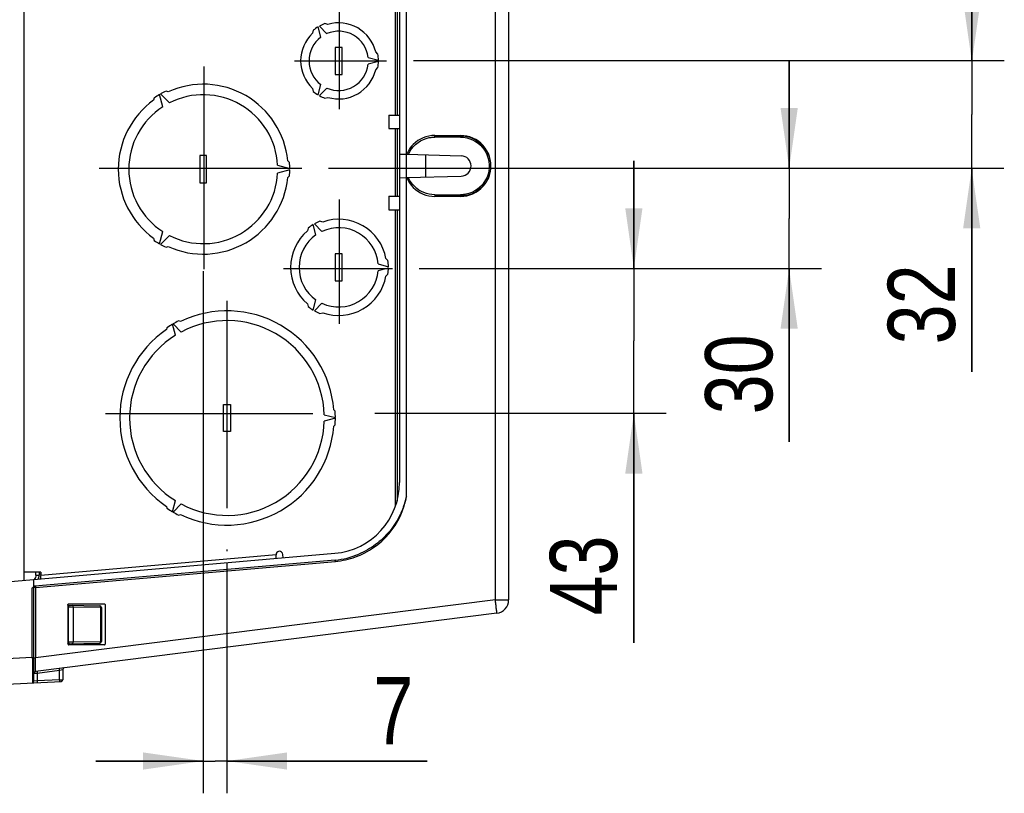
# Model space of a CAD drawing. Header units: inches. Extents: x 0 to 117, y 0 to 83.
# Tile 29 of 62: x 52 to 64, y 62 to 71. Entities that reach past the tile are written whole.
import ezdxf

# ---------------------------------------------------------------- set-up
doc = ezdxf.new("R2010")
doc.units = ezdxf.units.IN
doc.header["$LTSCALE"] = 6.431102
doc.header["$MEASUREMENT"] = 0
doc.linetypes.add('CENTER', pattern=[0.6, 0.375, -0.075, 0.075, -0.075])
doc.layers.get('0').update_dxf_attribs({"linetype": 'CONTINUOUS'})
doc.layers.add('DEFAULT_1', color=7, linetype='CENTER')
doc.styles.get("Standard").update_dxf_attribs({"font": 'txt', "width": 0.8})
doc.dimstyles.new('DIMSTYLE_1', dxfattribs={"dimtxt": 0.78125, "dimasz": 0.7, "dimexe": 0.18, "dimexo": 0.0625, "dimgap": 0.09, "dimtad": 1, "dimdec": 0, "dimzin": 4, "dimdsep": 46, "dimtxsty": 'STANDARD', "dimblk": '_FILLED', "dimblk1": '_FILLED', "dimblk2": '_FILLED', "dimcen": 0.09, "dimadec": 0, "dimazin": 0, "dimtfac": 1, "dimtdec": 0, "dimtofl": 0, "dimtmove": 0, "dimatfit": 3, "dimldrblk": '_FILLED', "dimfxl": 1, "dimtolj": 1, "dimtzin": 4, "dimarcsym": 0})
doc.dimstyles.new('DIMSTYLE_2', dxfattribs={"dimtxt": 0.78125, "dimasz": 0.7, "dimexe": 0.18, "dimexo": 0.0625, "dimgap": 0.09, "dimtad": 1, "dimdec": 3, "dimzin": 4, "dimdsep": 46, "dimtxsty": 'STANDARD', "dimblk": '_FILLED', "dimblk1": '_FILLED', "dimblk2": '_FILLED', "dimcen": 0.09, "dimadec": 0, "dimazin": 0, "dimtfac": 1, "dimtdec": 3, "dimtofl": 0, "dimtmove": 0, "dimatfit": 3, "dimldrblk": '_FILLED', "dimfxl": 1, "dimtolj": 1, "dimtzin": 4, "dimarcsym": 0})

# ---------------------------------------------------------------- blocks, each defined once
blk = doc.blocks.new('_FILLED')
at = {"color": 0, "linetype": 'BYBLOCK'}
blk.add_solid([(0, 0), (-1, 0.143), (-1, -0.143)], dxfattribs=at)
blk = doc.blocks.new('*D3')
at = {"color": 7, "linetype": 'CONTINUOUS'}
for p, q in [((54.457, 68.222), (54.457, 62.148)), ((54.733, 64.822), (54.733, 62.148)), ((54.457, 62.523), (53.207, 62.523)), ((53.207, 62.523), (54.595, 62.523)), ((57.062, 62.523), (54.595, 62.523)), ((54.733, 62.523), (57.062, 62.523))]:
    blk.add_line(p, q, dxfattribs=at)
at = {"color": 7, "linetype": 'CONTINUOUS', "xscale": 0.7, "yscale": 0.7, "zscale": 0.7}
blk.add_blockref('_FILLED', (54.457, 62.523), dxfattribs=at)
at = {"color": 7, "linetype": 'CONTINUOUS', "xscale": 0.7, "yscale": 0.7, "zscale": 0.7, "rotation": 180}
blk.add_blockref('_FILLED', (54.733, 62.523), dxfattribs=at)
at = {"color": 7, "linetype": 'CONTINUOUS', "insert": (56.437, 63.499), "char_height": 0.781, "width": 0.625, "attachment_point": 1, "line_spacing_factor": 0.9}
blk.add_mtext('7', dxfattribs=at)
blk = doc.blocks.new('*D7')
at = {"color": 7, "linetype": 'CONTINUOUS'}
for p, q in [((63.398, 71.558), (63.398, 74.462)), ((61.193, 72.448), (63.773, 72.448)), ((63.398, 72.448), (63.398, 71.558)), ((63.398, 70.669), (63.398, 71.558)), ((56.902, 70.669), (63.773, 70.669))]:
    blk.add_line(p, q, dxfattribs=at)
at = {"color": 7, "linetype": 'CONTINUOUS', "xscale": 0.7, "yscale": 0.7, "zscale": 0.7}
for p, rotation in [((63.398, 72.448), 90), ((63.398, 70.669), 270)]:
    blk.add_blockref('_FILLED', p, dxfattribs=dict(at, rotation=rotation))
at = {"color": 7, "linetype": 'CONTINUOUS', "insert": (62.422, 73.212), "char_height": 0.7812, "width": 1.25, "attachment_point": 1, "rotation": 90, "line_spacing_factor": 0.9}
blk.add_mtext('45', dxfattribs=at)
blk = doc.blocks.new('*D8')
at = {"color": 7, "linetype": 'CONTINUOUS'}
for p, q in [((63.394, 70.669), (63.394, 71.919)), ((63.394, 71.919), (63.394, 70.043)), ((56.902, 70.669), (63.769, 70.669)), ((63.394, 67.049), (63.394, 70.043)), ((55.915, 69.417), (63.769, 69.417)), ((63.394, 69.417), (63.394, 67.049))]:
    blk.add_line(p, q, dxfattribs=at)
at = {"color": 7, "linetype": 'CONTINUOUS', "xscale": 0.7, "yscale": 0.7, "zscale": 0.7}
for p, rotation in [((63.394, 70.669), 270), ((63.394, 69.417), 90)]:
    blk.add_blockref('_FILLED', p, dxfattribs=dict(at, rotation=rotation))
at = {"color": 7, "linetype": 'CONTINUOUS', "insert": (62.418, 68.299), "char_height": 0.7812, "width": 1.25, "attachment_point": 3, "rotation": 90, "line_spacing_factor": 0.9}
blk.add_mtext('32', dxfattribs=at)
blk = doc.blocks.new('*D9')
at = {"color": 7, "linetype": 'CONTINUOUS'}
for p, q in [((61.271, 69.417), (61.271, 70.667)), ((61.271, 70.667), (61.271, 68.835)), ((55.915, 69.417), (61.646, 69.417)), ((61.271, 66.235), (61.271, 68.835)), ((56.97, 68.252), (61.646, 68.252)), ((61.271, 68.252), (61.271, 66.235))]:
    blk.add_line(p, q, dxfattribs=at)
at = {"color": 7, "linetype": 'CONTINUOUS', "xscale": 0.7, "yscale": 0.7, "zscale": 0.7}
for p, rotation in [((61.271, 69.417), 270), ((61.271, 68.252), 90)]:
    blk.add_blockref('_FILLED', p, dxfattribs=dict(at, rotation=rotation))
at = {"color": 7, "linetype": 'CONTINUOUS', "insert": (60.294, 67.485), "char_height": 0.7812, "width": 1.25, "attachment_point": 3, "rotation": 90, "line_spacing_factor": 0.9}
blk.add_mtext('30', dxfattribs=at)
blk = doc.blocks.new('*D10')
at = {"color": 7, "linetype": 'CONTINUOUS'}
for p, q in [((59.465, 68.252), (59.465, 69.502)), ((59.465, 69.502), (59.465, 67.41)), ((56.97, 68.252), (59.84, 68.252)), ((59.465, 63.896), (59.465, 67.41)), ((56.454, 66.567), (59.84, 66.567)), ((59.465, 66.567), (59.465, 63.896))]:
    blk.add_line(p, q, dxfattribs=at)
at = {"color": 7, "linetype": 'CONTINUOUS', "xscale": 0.7, "yscale": 0.7, "zscale": 0.7}
for p, rotation in [((59.465, 68.252), 270), ((59.465, 66.567), 90)]:
    blk.add_blockref('_FILLED', p, dxfattribs=dict(at, rotation=rotation))
at = {"color": 7, "linetype": 'CONTINUOUS', "insert": (58.488, 65.146), "char_height": 0.7812, "width": 1.25, "attachment_point": 3, "rotation": 90, "line_spacing_factor": 0.9}
blk.add_mtext('43', dxfattribs=at)

msp = doc.modelspace()

# ---------------------------------------------------------------- linework, layer by layer
at = {"color": 7, "linetype": 'CONTINUOUS'}
for p, q in [((52.3708, 74.3477), (52.3708, 64.623)), ((56.6912, 70.0365), (56.6912, 73.4886)), ((56.7117, 73.4237), (56.7117, 70.0365)), ((56.8197, 65.5949), (56.8197, 73.3759)), ((56.7409, 73.2078), (56.7409, 65.763)), ((57.8543, 64.3975), (57.8543, 71.4253)), ((58.009, 71.4145), (58.009, 64.3975)), ((55.7361, 71.0219), (55.7269, 70.9873)), ((55.8264, 70.9427), (55.7942, 71.0631)), ((55.8078, 71.071), (55.8959, 70.9828)), ((55.9071, 71.0913), (55.8725, 71.1006)), ((56.0716, 70.8239), (55.9929, 70.8239)), ((55.9929, 70.8239), (55.9929, 70.509)), ((56.0716, 70.509), (56.0716, 70.8239)), ((56.4881, 70.7452), (56.4628, 70.7705)), ((56.3744, 70.7066), (56.4948, 70.6743)), ((56.4948, 70.6586), (56.3744, 70.6263)), ((56.4628, 70.5624), (56.4881, 70.5877)), ((55.9929, 70.509), (56.0716, 70.509)), ((54.0511, 70.3074), (54.0242, 70.3146)), ((55.7269, 70.3457), (55.7361, 70.3111)), ((55.7942, 70.2698), (55.8264, 70.3902)), ((55.8959, 70.3501), (55.8078, 70.262)), ((53.8878, 70.2358), (53.8806, 70.209)), ((53.9854, 70.1328), (53.9476, 70.2739)), ((53.9613, 70.2818), (54.0645, 70.1785)), ((55.8725, 70.2323), (55.9071, 70.2416)), ((56.6157, 70.0365), (56.7409, 70.0365)), ((56.6157, 70.0365), (56.6157, 69.8791)), ((56.6157, 69.8791), (56.7409, 69.8791)), ((56.6912, 69.0917), (56.6912, 69.8791)), ((56.7117, 69.8791), (56.7117, 69.0917)), ((56.9539, 69.7389), (56.9263, 69.7183)), ((56.9835, 69.7566), (56.9539, 69.7389)), ((56.9551, 69.7174), (56.9853, 69.7366)), ((57.0149, 69.7715), (56.9835, 69.7566)), ((56.9853, 69.7366), (57.0171, 69.7523)), ((57.0474, 69.7832), (57.0149, 69.7715)), ((57.0171, 69.7523), (57.0508, 69.7646)), ((57.0808, 69.7915), (57.0474, 69.7832)), ((57.0508, 69.7646), (57.0864, 69.7735)), ((57.1152, 69.7967), (57.0808, 69.7915)), ((57.0864, 69.7735), (57.0933, 69.7748)), ((57.0933, 69.7748), (57.1003, 69.7759)), ((57.1003, 69.7759), (57.1072, 69.7769)), ((57.1072, 69.7769), (57.1142, 69.7777)), ((57.1142, 69.7777), (57.1212, 69.7783)), ((57.1507, 69.7986), (57.1152, 69.7967)), ((57.1212, 69.7783), (57.1283, 69.7789)), ((57.1283, 69.7789), (57.1353, 69.7792)), ((57.1353, 69.7792), (57.1423, 69.7794)), ((57.1423, 69.7952), (57.1496, 69.7952)), ((57.1423, 69.7794), (57.1494, 69.7795)), ((57.1495, 69.7913), (57.1494, 69.7894)), ((57.1494, 69.7894), (57.1494, 69.7847)), ((57.1494, 69.7847), (57.1494, 69.7795)), ((57.4478, 69.7795), (57.1494, 69.7795)), ((57.1496, 69.7949), (57.1495, 69.7941)), ((57.1495, 69.7941), (57.1495, 69.7929)), ((57.1495, 69.7929), (57.1495, 69.7913)), ((57.1496, 69.7952), (57.1496, 69.7949)), ((57.1496, 69.7952), (57.4481, 69.7952)), ((57.1507, 69.7986), (57.4492, 69.7986)), ((57.4478, 69.7795), (57.4854, 69.7773)), ((57.4479, 69.7894), (57.448, 69.7913)), ((57.4479, 69.7847), (57.4479, 69.7894)), ((57.4479, 69.7795), (57.4479, 69.7847)), ((57.448, 69.7941), (57.4481, 69.7949)), ((57.448, 69.7929), (57.448, 69.7941)), ((57.448, 69.7913), (57.448, 69.7929)), ((57.4481, 69.7949), (57.4481, 69.7952)), ((57.4481, 69.7952), (57.4848, 69.7933)), ((57.4871, 69.7964), (57.4492, 69.7986)), ((57.4848, 69.7933), (57.5211, 69.7876)), ((57.4854, 69.7773), (57.5216, 69.7712)), ((57.5237, 69.7906), (57.4871, 69.7964)), ((57.5211, 69.7876), (57.5566, 69.7781)), ((57.5216, 69.7712), (57.5565, 69.7614)), ((57.5591, 69.7811), (57.5237, 69.7906)), ((57.5565, 69.7614), (57.5903, 69.7476)), ((57.5566, 69.7781), (57.5909, 69.7649)), ((57.5935, 69.7678), (57.5591, 69.7811)), ((57.5903, 69.7476), (57.6229, 69.7301)), ((57.5909, 69.7649), (57.6236, 69.7482)), ((57.6267, 69.7509), (57.5935, 69.7678)), ((57.6236, 69.7482), (57.6544, 69.7282)), ((57.6576, 69.7308), (57.6267, 69.7509)), ((56.8567, 69.6418), (56.8388, 69.612)), ((56.8772, 69.6694), (56.8567, 69.6418)), ((56.8593, 69.612), (56.8788, 69.6421)), ((56.9004, 69.695), (56.8772, 69.6694)), ((56.8788, 69.6421), (56.9012, 69.6696)), ((56.9263, 69.7183), (56.9004, 69.695)), ((56.9012, 69.6696), (56.9267, 69.6948)), ((56.9267, 69.6948), (56.9551, 69.7174)), ((57.6229, 69.7301), (57.653, 69.7094)), ((57.653, 69.7094), (57.6805, 69.6855)), ((57.6544, 69.7282), (57.6829, 69.7051)), ((57.6862, 69.7076), (57.6576, 69.7308)), ((57.6805, 69.6855), (57.7056, 69.6585)), ((57.6829, 69.7051), (57.7089, 69.6791)), ((57.7125, 69.6813), (57.6862, 69.7076)), ((57.7056, 69.6585), (57.7274, 69.6293)), ((57.7089, 69.6791), (57.732, 69.6506)), ((57.7357, 69.6527), (57.7125, 69.6813)), ((57.7274, 69.6293), (57.7457, 69.5979)), ((57.732, 69.6506), (57.752, 69.6198)), ((57.7558, 69.6218), (57.7357, 69.6527)), ((57.752, 69.6198), (57.7687, 69.587)), ((57.7728, 69.5886), (57.7558, 69.6218)), ((54.4968, 69.5641), (54.4181, 69.5641)), ((54.4181, 69.5641), (54.4181, 69.2491)), ((54.4968, 69.2491), (54.4968, 69.5641)), ((55.4604, 69.4854), (55.4407, 69.505)), ((56.7447, 69.5821), (56.8234, 69.5799)), ((56.8388, 69.612), (56.8234, 69.5799)), ((56.8259, 69.5798), (57.4566, 69.5623)), ((56.8426, 69.5793), (56.8593, 69.612)), ((57.0402, 69.5739), (57.0402, 69.3147)), ((57.7457, 69.5979), (57.7608, 69.5643)), ((57.7608, 69.5643), (57.772, 69.5298)), ((57.7687, 69.587), (57.7819, 69.5527)), ((57.772, 69.5298), (57.7793, 69.4942)), ((57.7861, 69.5541), (57.7728, 69.5886)), ((57.7819, 69.5527), (57.7914, 69.5172)), ((57.7955, 69.5187), (57.7861, 69.5541)), ((57.7914, 69.5172), (57.7971, 69.4809)), ((57.8014, 69.4821), (57.7955, 69.5187)), ((55.3224, 69.4523), (55.4635, 69.4145)), ((55.4635, 69.3987), (55.3224, 69.3609)), ((57.7823, 69.4212), (57.7777, 69.3851)), ((57.7793, 69.4942), (57.7827, 69.4576)), ((57.7827, 69.4576), (57.7823, 69.4212)), ((57.7976, 69.412), (57.7931, 69.38)), ((57.7955, 69.3698), (57.8014, 69.4064)), ((57.7971, 69.4809), (57.7991, 69.4443)), ((57.7991, 69.4443), (57.7976, 69.412)), ((57.8035, 69.4443), (57.8014, 69.4821)), ((57.8014, 69.4064), (57.8035, 69.4443)), ((55.4407, 69.3082), (55.4604, 69.3279)), ((56.7447, 69.3065), (56.8234, 69.3086)), ((56.8234, 69.3086), (56.8388, 69.2766)), ((56.8259, 69.3087), (57.4566, 69.3262)), ((56.8388, 69.2766), (56.8567, 69.2467)), ((56.8574, 69.2797), (56.8426, 69.3092)), ((56.8746, 69.2523), (56.8574, 69.2797)), ((57.7413, 69.2823), (57.7217, 69.251)), ((57.7572, 69.315), (57.7413, 69.2823)), ((57.7625, 69.2883), (57.7468, 69.26)), ((57.7558, 69.2668), (57.7728, 69.3)), ((57.7693, 69.3493), (57.7572, 69.315)), ((57.7755, 69.3178), (57.7625, 69.2883)), ((57.7777, 69.3851), (57.7693, 69.3493)), ((57.7728, 69.3), (57.7861, 69.3344)), ((57.7857, 69.3485), (57.7755, 69.3178)), ((57.7931, 69.38), (57.7857, 69.3485)), ((57.7861, 69.3344), (57.7955, 69.3698)), ((54.4181, 69.2491), (54.4968, 69.2491)), ((56.8567, 69.2467), (56.8772, 69.2191)), ((56.8941, 69.227), (56.8746, 69.2523)), ((56.8772, 69.2191), (56.9004, 69.1935)), ((56.916, 69.2036), (56.8941, 69.227)), ((56.9004, 69.1935), (56.9263, 69.1702)), ((56.9403, 69.1822), (56.916, 69.2036)), ((56.9263, 69.1702), (56.9539, 69.1496)), ((56.9662, 69.1635), (56.9403, 69.1822)), ((56.9938, 69.1473), (56.9662, 69.1635)), ((57.6448, 69.1731), (57.6141, 69.1532)), ((57.6604, 69.1648), (57.6338, 69.1464)), ((57.6735, 69.1964), (57.6448, 69.1731)), ((57.6576, 69.1577), (57.6862, 69.1809)), ((57.6852, 69.1855), (57.6604, 69.1648)), ((57.6992, 69.2224), (57.6735, 69.1964)), ((57.708, 69.2084), (57.6852, 69.1855)), ((57.6862, 69.1809), (57.7125, 69.2073)), ((57.7217, 69.251), (57.6992, 69.2224)), ((57.7286, 69.2333), (57.708, 69.2084)), ((57.7125, 69.2073), (57.7358, 69.2359)), ((57.7468, 69.26), (57.7286, 69.2333)), ((57.7358, 69.2359), (57.7558, 69.2668)), ((56.6157, 69.0917), (56.7409, 69.0917)), ((56.6157, 69.0917), (56.6157, 68.9342)), ((56.9539, 69.1496), (56.9835, 69.1319)), ((56.9835, 69.1319), (57.0149, 69.117)), ((57.0231, 69.1337), (56.9938, 69.1473)), ((57.0149, 69.117), (57.0474, 69.1053)), ((57.0534, 69.123), (57.0231, 69.1337)), ((57.0474, 69.1053), (57.0808, 69.097)), ((57.0844, 69.1154), (57.0534, 69.123)), ((57.0808, 69.097), (57.1152, 69.0918)), ((57.1164, 69.1107), (57.0844, 69.1154)), ((57.1152, 69.0918), (57.1507, 69.0899)), ((57.1494, 69.109), (57.1164, 69.1107)), ((57.1494, 69.109), (57.1494, 69.1038)), ((57.1494, 69.109), (57.4479, 69.109)), ((57.1494, 69.1038), (57.1494, 69.0992)), ((57.1494, 69.0992), (57.1495, 69.0972)), ((57.1495, 69.0972), (57.1495, 69.0956)), ((57.1495, 69.0956), (57.1495, 69.0944)), ((57.1495, 69.0944), (57.1496, 69.0936)), ((57.1496, 69.0936), (57.1496, 69.0933)), ((57.1496, 69.0933), (57.1507, 69.0899)), ((57.4481, 69.0933), (57.1496, 69.0933)), ((57.4492, 69.0899), (57.1507, 69.0899)), ((57.4549, 69.1091), (57.4479, 69.109)), ((57.4479, 69.1038), (57.4479, 69.109)), ((57.4479, 69.0992), (57.4479, 69.1038)), ((57.448, 69.0972), (57.4479, 69.0992)), ((57.448, 69.0956), (57.448, 69.0972)), ((57.448, 69.0944), (57.448, 69.0956)), ((57.4481, 69.0936), (57.448, 69.0944)), ((57.4481, 69.0933), (57.4481, 69.0936)), ((57.4555, 69.0934), (57.4481, 69.0933)), ((57.4492, 69.0899), (57.4871, 69.0921)), ((57.462, 69.1093), (57.4549, 69.1091)), ((57.4629, 69.0936), (57.4555, 69.0934)), ((57.469, 69.1097), (57.462, 69.1093)), ((57.4702, 69.094), (57.4629, 69.0936)), ((57.476, 69.1102), (57.469, 69.1097)), ((57.4776, 69.0945), (57.4702, 69.094)), ((57.483, 69.1109), (57.476, 69.1102)), ((57.4849, 69.0952), (57.4776, 69.0945)), ((57.49, 69.1117), (57.483, 69.1109)), ((57.4922, 69.0961), (57.4849, 69.0952)), ((57.4871, 69.0921), (57.5237, 69.0979)), ((57.497, 69.1126), (57.49, 69.1117)), ((57.4995, 69.0971), (57.4922, 69.0961)), ((57.5039, 69.1137), (57.497, 69.1126)), ((57.5068, 69.0982), (57.4995, 69.0971)), ((57.5109, 69.115), (57.5039, 69.1137)), ((57.5141, 69.0995), (57.5068, 69.0982)), ((57.5473, 69.1243), (57.5109, 69.115)), ((57.5455, 69.1071), (57.5141, 69.0995)), ((57.5237, 69.0979), (57.5591, 69.1074)), ((57.5761, 69.1174), (57.5455, 69.1071)), ((57.5817, 69.137), (57.5473, 69.1243)), ((57.5591, 69.1074), (57.5935, 69.1207)), ((57.6056, 69.1306), (57.5761, 69.1174)), ((57.6141, 69.1532), (57.5817, 69.137)), ((57.5935, 69.1207), (57.6267, 69.1377)), ((57.6338, 69.1464), (57.6056, 69.1306)), ((57.6267, 69.1377), (57.6576, 69.1577)), ((56.6157, 68.9342), (56.7409, 68.9342)), ((56.6912, 65.4822), (56.6912, 68.9342)), ((56.7117, 68.9342), (56.7117, 65.547)), ((55.6774, 68.7221), (55.6687, 68.6896)), ((55.7682, 68.6423), (55.7361, 68.7621)), ((55.7497, 68.77), (55.8374, 68.6823)), ((55.8463, 68.7921), (55.8138, 68.8008)), ((53.8806, 68.6043), (53.8878, 68.5774)), ((53.9476, 68.5393), (53.9854, 68.6804)), ((54.0645, 68.6347), (53.9613, 68.5315)), ((54.0242, 68.4987), (54.0511, 68.5059)), ((56.0716, 68.4224), (55.9929, 68.4224)), ((55.9929, 68.4224), (55.9929, 68.1074)), ((56.0716, 68.1074), (56.0716, 68.4224)), ((56.6056, 68.3436), (56.5818, 68.3674)), ((56.4911, 68.3049), (56.6109, 68.2728)), ((56.6109, 68.257), (56.4911, 68.2249)), ((56.5818, 68.1624), (56.6056, 68.1862)), ((55.9929, 68.1074), (56.0716, 68.1074)), ((55.6687, 67.8402), (55.6774, 67.8077)), ((55.7361, 67.7677), (55.7682, 67.8875)), ((55.8374, 67.8475), (55.7497, 67.7598)), ((55.8138, 67.729), (55.8463, 67.7377)), ((54.0357, 67.5633), (54.0298, 67.5416)), ((54.1337, 67.4743), (54.0992, 67.6029)), ((54.106, 67.6068), (54.2002, 67.5127)), ((54.1938, 67.6362), (54.1721, 67.6421)), ((54.6937, 66.6704), (54.7724, 66.6704)), ((54.6937, 66.3554), (54.6937, 66.6704)), ((54.7724, 66.6704), (54.7724, 66.3554)), ((55.8653, 66.5513), (55.9939, 66.5169)), ((55.9914, 66.5917), (55.9755, 66.6076)), ((55.9939, 66.509), (55.8653, 66.4745)), ((55.9755, 66.4183), (55.9914, 66.4342)), ((54.7724, 66.3554), (54.6937, 66.3554)), ((54.0992, 65.423), (54.1337, 65.5516)), ((54.2002, 65.5132), (54.106, 65.4191)), ((54.0298, 65.4842), (54.0357, 65.4625)), ((54.1721, 65.3838), (54.1938, 65.3896)), ((52.1732, 64.6058), (55.986, 64.9393)), ((55.3857, 64.8868), (55.3822, 64.9264)), ((55.9931, 64.8609), (52.4978, 64.5551)), ((52.5083, 64.5402), (55.9941, 64.8452)), ((55.3038, 64.9195), (52.5677, 64.6801)), ((55.3072, 64.8799), (55.3038, 64.9195)), ((55.9942, 64.8452), (55.9933, 64.8567)), ((52.5677, 64.7191), (52.3708, 64.7191)), ((52.5107, 64.6855), (52.5107, 64.7191)), ((52.548, 64.7191), (52.548, 64.6855)), ((52.5679, 64.6969), (52.5481, 64.6972)), ((52.5677, 64.7191), (52.5677, 64.6801)), ((52.4889, 64.5527), (52.4889, 64.6334)), ((52.5107, 64.6855), (52.548, 64.6855)), ((52.5645, 64.6556), (52.5626, 64.6405)), ((52.5677, 64.6698), (52.5677, 64.6801)), ((52.5677, 64.6403), (52.5677, 64.6698)), ((52.4696, 64.5369), (52.4889, 64.5399)), ((52.4696, 63.7266), (52.4696, 64.5369)), ((52.5083, 64.5402), (52.4889, 64.5399)), ((52.4889, 63.4509), (52.4889, 64.5399)), ((52.5083, 64.5402), (52.5083, 63.7222)), ((57.8543, 64.3975), (52.5083, 63.7222)), ((57.8543, 64.3975), (58.009, 64.3975)), ((57.8562, 64.3822), (57.8543, 64.3975)), ((57.8713, 64.2413), (52.5062, 63.5635)), ((52.8826, 64.3347), (52.8826, 64.3417)), ((52.8826, 64.3151), (52.8921, 64.3149)), ((52.8826, 64.3151), (52.8826, 63.9076)), ((52.883, 64.3347), (53.2537, 64.3283)), ((52.8905, 64.3495), (53.3079, 64.3495)), ((52.8921, 63.9078), (52.8921, 64.3149)), ((52.8921, 64.3149), (52.9114, 64.3147)), ((52.9114, 64.3147), (52.9236, 64.3145)), ((52.9236, 64.3145), (52.9401, 64.3143)), ((52.9401, 64.3143), (52.945, 64.3142)), ((53.266, 64.3086), (52.945, 64.3142)), ((52.945, 64.3142), (52.945, 63.9085)), ((53.266, 63.9141), (53.266, 64.3086)), ((53.266, 64.3086), (53.2733, 64.3086)), ((53.2733, 64.3086), (53.2733, 63.9141)), ((53.3157, 64.3417), (53.3157, 63.881)), ((52.8826, 63.9076), (52.8921, 63.9078)), ((52.883, 63.8879), (53.254, 63.8944)), ((52.8921, 63.9078), (52.9114, 63.908)), ((52.9114, 63.908), (52.9236, 63.9082)), ((52.9236, 63.9082), (52.9401, 63.9084)), ((52.9401, 63.9084), (52.945, 63.9085)), ((52.945, 63.9085), (53.266, 63.9141)), ((53.266, 63.9141), (53.2733, 63.9141)), ((52.8826, 63.881), (52.8826, 63.888)), ((53.3079, 63.8732), (52.8905, 63.8732)), ((52.4696, 63.7266), (52.1732, 63.7111)), ((52.4696, 63.7266), (52.4889, 63.7266)), ((52.4696, 63.7266), (52.4697, 63.6957)), ((52.4697, 63.6957), (52.4698, 63.6651)), ((52.4698, 63.6651), (52.47, 63.6064)), ((52.4889, 63.7222), (52.5083, 63.7222)), ((52.5072, 63.6516), (52.5083, 63.7222)), ((52.47, 63.6064), (52.4702, 63.5289)), ((52.5065, 63.5959), (52.5067, 63.6171)), ((52.5067, 63.6171), (52.5072, 63.6516)), ((52.5263, 63.5464), (52.7863, 63.5792)), ((52.7863, 63.5792), (52.823, 63.5861)), ((52.7863, 63.4675), (52.7863, 63.5792)), ((52.823, 63.5861), (52.8236, 63.5863)), ((52.8236, 63.5863), (52.8236, 63.4684)), ((52.1732, 63.4157), (52.8049, 63.4488)), ((52.4702, 63.5289), (52.4703, 63.4329)), ((52.4889, 63.544), (52.5197, 63.5459)), ((52.4896, 63.451), (52.4889, 63.4509)), ((52.5263, 63.4538), (52.4896, 63.451)), ((52.5197, 63.5459), (52.5263, 63.5464)), ((52.5263, 63.5464), (52.5263, 63.4538)), ((52.7863, 63.4675), (52.5263, 63.4538)), ((52.7863, 63.4675), (52.8187, 63.4683)), ((52.8187, 63.4683), (52.823, 63.4684)), ((52.4703, 63.4329), (52.4703, 63.4312))]:
    msp.add_line(p, q, dxfattribs=at)
msp.add_lwpolyline([(52.4978, 64.5551), (52.4968, 64.555), (52.4957, 64.5548), (52.4947, 64.5546), (52.4937, 64.5544), (52.4927, 64.5541), (52.4917, 64.5538), (52.4908, 64.5535), (52.4899, 64.5531), (52.4889, 64.5527)], dxfattribs=at)
for centre, radius, start, end in [((56.0323, 70.6665), 0.4429, 13.59051, 106.40949), ((56.0323, 70.6665), 0.4626, 120.97529, 129.80019), ((56.0323, 70.6665), 0.4626, 110.19981, 119.02471), ((56.0323, 70.6665), 0.3445, 6.69002, 113.30998), ((56.0323, 70.6665), 0.4429, 133.59051, 226.40949), ((56.0323, 70.6665), 0.3445, 126.69002, 233.30998), ((56.0323, 70.6665), 0.4626, 0.97529, 9.80019), ((56.0323, 70.6665), 0.4626, 350.19981, 359.02471), ((56.0323, 70.6665), 0.3445, 246.69002, 353.30998), ((56.0323, 70.6665), 0.4429, 253.59051, 346.40949), ((54.4575, 69.4066), 1.006, 115.51104, 119.55156), ((54.4575, 69.4066), 0.9882, 5.71623, 114.28377), ((56.0323, 70.6665), 0.4626, 230.19981, 239.02471), ((54.4575, 69.4066), 0.9882, 125.71623, 234.28377), ((54.4575, 69.4066), 1.006, 120.44844, 124.48896), ((54.4575, 69.4066), 0.8661, 3.0229, 116.9771), ((56.0323, 70.6665), 0.4626, 240.97529, 249.80019), ((54.4575, 69.4066), 0.8661, 123.0229, 236.9771), ((57.4534, 69.4443), 0.1181, 271.58748, 88.41252), ((54.4575, 69.4066), 1.006, 0.44844, 4.48896), ((54.4575, 69.4066), 1.006, 355.51104, 359.55156), ((54.4575, 69.4066), 0.9882, 245.71623, 354.28377), ((54.4575, 69.4066), 0.8661, 243.0229, 356.9771), ((56.0323, 68.2649), 0.5591, 10.56728, 109.43272), ((56.0323, 68.2649), 0.5787, 120.77956, 127.8196), ((56.0323, 68.2649), 0.5787, 112.1804, 119.22044), ((56.0323, 68.2649), 0.4606, 4.97831, 115.02169), ((56.0323, 68.2649), 0.5591, 130.56728, 229.43272), ((56.0323, 68.2649), 0.4606, 124.97831, 235.02169), ((54.4575, 69.4066), 1.006, 235.51104, 239.55156), ((54.4575, 69.4066), 1.006, 240.44844, 244.48896), ((56.0323, 68.2649), 0.5787, 0.77956, 7.8196), ((56.0323, 68.2649), 0.5787, 352.1804, 359.22044), ((56.0323, 68.2649), 0.4606, 244.97831, 355.02169), ((56.0323, 68.2649), 0.5591, 250.56728, 349.43272), ((56.0323, 68.2649), 0.5787, 232.1804, 239.22044), ((54.733, 66.5129), 1.2461, 4.35598, 115.64402), ((56.0323, 68.2649), 0.5787, 240.77956, 247.8196), ((54.733, 66.5129), 1.2608, 120.17891, 123.58052), ((54.733, 66.5129), 1.2608, 116.41948, 119.82109), ((54.733, 66.5129), 1.1329, 1.9422, 118.0578), ((54.733, 66.5129), 1.2461, 124.35598, 235.64402), ((54.733, 66.5129), 1.1329, 121.9422, 238.0578), ((54.733, 66.5129), 1.2608, 0.17891, 3.58052), ((54.733, 66.5129), 1.2461, 244.35598, 355.64402), ((54.733, 66.5129), 1.1329, 241.9422, 358.0578), ((54.733, 66.5129), 1.2608, 356.41948, 359.82109), ((55.9141, 65.763), 0.8268, 275, 360), ((54.733, 66.5129), 1.2608, 236.41948, 239.82109), ((54.733, 66.5129), 1.2608, 240.17891, 243.58052), ((55.343, 64.9229), 0.0394, 5, 185), ((55.9141, 65.763), 0.9055, 274.99976, 292.88184), ((52.4299, 64.6855), 0.1181, 336.06911, 360), ((49.2124, 63.3056), 8.7106, 6.93546, 7.10009), ((51.7617, 63.6122), 6.1429, 6.45416, 6.96742), ((57.8515, 64.3975), 0.1575, 277.2, 360), ((53.2536, 64.3086), 0.0197, 359.95927, 89.00015), ((53.2536, 63.9141), 0.0197, 270.99983, 0.04017), ((52.5086, 63.544), 0.0197, 97.2, 180), ((52.8433, 63.5863), 0.0197, 97.2, 180), ((52.4693, 63.4509), 0.0197, 273, 360), ((52.8039, 63.4684), 0.0197, 273, 360)]:
    msp.add_arc(centre, radius, start, end, dxfattribs=at)
for centre, major_axis, start_param, end_param in [((52.8905, 64.3416), (-0.00551, 0.00568), -0.7673193, 0.7986111), ((53.3078, 64.3416), (0.00551, 0.00568), -0.7986111, 0.7673193), ((52.8905, 63.8811), (0.00551, 0.00568), -3.0542108, -2.3742734), ((53.3078, 63.8811), (-0.00551, 0.00568), -3.9089119, -2.3429816)]:
    msp.add_ellipse(centre, major_axis=major_axis, ratio=0.9951434, start_param=start_param, end_param=end_param, dxfattribs=at)
for points, knots in [([(56.2279, 64.8969), (56.3763, 64.9505), (56.6499, 65.1393), (56.7901, 65.4399), (56.8197, 65.5949)], [0, 0, 0, 0, 0.4999787, 1, 1, 1, 1]), ([(56.8197, 65.5949), (56.8158, 65.5922), (56.8159, 65.5809), (56.8098, 65.5639), (56.8045, 65.5407), (56.7962, 65.514), (56.7846, 65.4783), (56.768, 65.4344), (56.7375, 65.366), (56.6917, 65.284), (56.6253, 65.193), (56.5485, 65.1107), (56.4338, 65.014), (56.3348, 64.9584), (56.2662, 64.9287)], [0, 0, 0, 0, 0.0157269, 0.0312286, 0.0625452, 0.0938325, 0.1251185, 0.1876814, 0.2502418, 0.3752985, 0.5003436, 0.6253791, 0.7504057, 1, 1, 1, 1]), ([(52.5072, 64.5559), (52.5062, 64.5558), (52.5089, 64.5493), (52.5078, 64.5466), (52.5081, 64.5435)], [0, 0, 0, 0, 0.2482992, 1, 1, 1, 1]), ([(52.883, 64.3347), (52.881, 64.3344), (52.8847, 64.3242), (52.8826, 64.3196), (52.8826, 64.3151)], [0, 0, 0, 0, 0.3044043, 1, 1, 1, 1]), ([(52.8921, 64.3346), (52.8941, 64.3345), (52.8901, 64.3239), (52.8922, 64.3195), (52.8921, 64.3149)], [0, 0, 0, 0, 0.2933417, 1, 1, 1, 1]), ([(52.945, 64.3142), (52.945, 64.3167), (52.9443, 64.3247), (52.9375, 64.3338), (52.9318, 64.3339)], [0, 0, 0, 0, 0.3031809, 1, 1, 1, 1]), ([(53.2528, 64.3283), (53.2585, 64.3282), (53.2653, 64.3191), (53.266, 64.3111), (53.266, 64.3086)], [0, 0, 0, 0, 0.6968205, 1, 1, 1, 1]), ([(57.8713, 64.2413), (57.8726, 64.2415), (57.8697, 64.2498), (57.8712, 64.259), (57.8679, 64.2796), (57.8667, 64.2942), (57.8657, 64.3027)], [0, 0, 0, 0, 0.0675878, 0.2643633, 0.5808321, 1, 1, 1, 1]), ([(52.8826, 63.9076), (52.8826, 63.9031), (52.8819, 63.8963), (52.8834, 63.8911), (52.8824, 63.8881), (52.883, 63.888)], [0, 0, 0, 0, 0.6935372, 0.9161105, 1, 1, 1, 1]), ([(52.8921, 63.9078), (52.8922, 63.9032), (52.8902, 63.8987), (52.8941, 63.8883), (52.8921, 63.8881)], [0, 0, 0, 0, 0.7066419, 1, 1, 1, 1]), ([(52.9318, 63.8888), (52.9375, 63.8889), (52.9443, 63.8979), (52.945, 63.906), (52.945, 63.9085)], [0, 0, 0, 0, 0.6968191, 1, 1, 1, 1]), ([(53.266, 63.9141), (53.266, 63.9116), (53.2653, 63.9036), (53.2585, 63.8945), (53.2528, 63.8944)], [0, 0, 0, 0, 0.3031795, 1, 1, 1, 1]), ([(52.5062, 63.5635), (52.5055, 63.5634), (52.5071, 63.5682), (52.5056, 63.5724), (52.5066, 63.5836), (52.5064, 63.5913), (52.5065, 63.5959)], [0, 0, 0, 0, 0.0645203, 0.2568141, 0.5715395, 1, 1, 1, 1]), ([(52.5248, 63.5659), (52.5229, 63.5657), (52.5269, 63.5554), (52.5257, 63.5509), (52.5263, 63.5464)], [0, 0, 0, 0, 0.2937012, 1, 1, 1, 1]), ([(52.7863, 63.5792), (52.7857, 63.5838), (52.787, 63.5883), (52.7829, 63.5985), (52.7848, 63.5987)], [0, 0, 0, 0, 0.7057435, 1, 1, 1, 1]), ([(52.5263, 63.4538), (52.5265, 63.4492), (52.5249, 63.4448), (52.5282, 63.4343), (52.5263, 63.4342)], [0, 0, 0, 0, 0.7054966, 1, 1, 1, 1]), ([(52.7863, 63.4675), (52.7865, 63.4628), (52.7849, 63.4584), (52.7882, 63.4479), (52.7863, 63.4478)], [0, 0, 0, 0, 0.7057674, 1, 1, 1, 1])]:
    msp.add_open_spline(points, degree=3, knots=knots, dxfattribs=at)
for points in [[(55.9941, 64.8452), (56.0736, 64.8526), (56.1528, 64.8698), (56.2279, 64.8969)], [(52.5107, 64.6855), (52.5107, 64.6669), (52.5033, 64.6474), (52.4911, 64.6335)], [(52.4889, 64.5527), (52.4815, 64.5493), (52.4748, 64.5433), (52.4705, 64.5363)]]:
    msp.add_open_spline(points, degree=3, dxfattribs=at)
at = {"layer": 'DEFAULT_1', "color": 7, "linetype": 'CENTER'}
for p, q in [((54.7421, 73.8367), (54.7421, 70.9945)), ((56.0382, 71.2447), (56.0382, 70.1048)), ((55.5167, 70.6687), (56.5899, 70.6687)), ((54.4658, 70.6011), (54.4658, 68.2445)), ((53.2461, 69.4169), (55.6027, 69.4169)), ((56.0363, 69.0558), (56.0363, 67.6082)), ((55.3921, 68.2524), (56.6578, 68.2524)), ((54.732, 67.8767), (54.732, 64.9632)), ((53.3187, 66.5667), (56.1419, 66.5667))]:
    msp.add_line(p, q, dxfattribs=at)

# ---------------------------------------------------------------- dimensions: what is measured, and where the dimension line sits
at = {"color": 7, "linetype": 'CONTINUOUS'}
for base, p1, p2, angle, picture, middle in [((63.3982, 70.6687), (61.1933, 72.4478), (56.9024, 70.6687), 270, '*D7', (62.8122, 73.8369)), ((63.3943, 69.4169), (56.9024, 70.6687), (55.9152, 69.4169), 270, '*D8', (63.3685, 66.5567)), ((61.2707, 68.2524), (55.9152, 69.4169), (56.9703, 68.2524), 270, '*D9', (61.2449, 65.7421)), ((59.4646, 68.2524), (56.4544, 66.5667), (56.9703, 68.2524), 90, '*D10', (59.4388, 63.4038))]:
    dim = msp.add_linear_dim(base=base, p1=p1, p2=p2, angle=angle, dimstyle='DIMSTYLE_1', dxfattribs=at)
    dim.commit()
    dim.dimension.update_dxf_attribs({"geometry": picture, "text_midpoint": middle, "dimtype": 160})
dim = msp.add_linear_dim(base=(54.73304, 62.52253), p1=(54.45745, 68.22225), p2=(54.73304, 64.82218), dimstyle='DIMSTYLE_2', dxfattribs=at)
dim.commit()
dim.dimension.update_dxf_attribs({"geometry": '*D3', "text_midpoint": (56.74905, 63.10846), "dimtype": 160})

doc.saveas('drawing.dxf')
